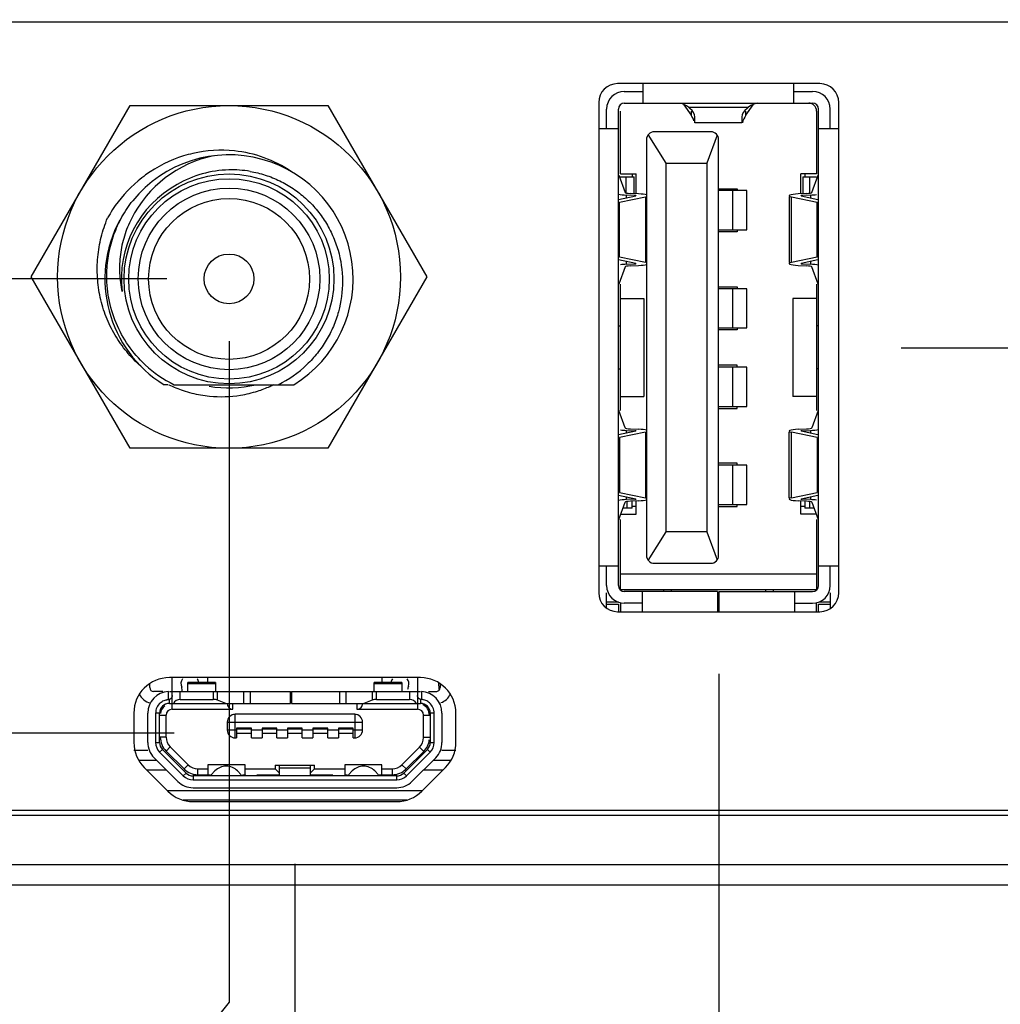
# Model space of a CAD drawing. Header units: inches. Extents: x 0 to 34, y 0 to 22.
# Tile 10 of 55: x 10.6 to 11.5, y 5.2 to 6.2. Entities that reach past the tile are written whole.
import ezdxf

# ---------------------------------------------------------------- set-up
doc = ezdxf.new("R2010")
doc.units = ezdxf.units.IN
doc.header["$LTSCALE"] = 1.87
doc.header["$MEASUREMENT"] = 0
doc.layers.get('0').update_dxf_attribs({"linetype": 'CONTINUOUS'})
doc.layers.add('DIMENSIONS', color=7, linetype='CONTINUOUS')
doc.styles.get("Standard").update_dxf_attribs({"font": 'txt', "width": 0.8})
doc.dimstyles.new('DIMSTYLE_2', dxfattribs={"dimtxt": 0.125, "dimasz": 0.18, "dimexe": 0.125, "dimexo": 0.0625, "dimgap": 0.03125, "dimtad": 0, "dimtih": 1, "dimtoh": 1, "dimdec": 3, "dimzin": 4, "dimdsep": 46, "dimtxsty": 'STANDARD', "dimblk": '_FILLED', "dimblk1": '_FILLED', "dimblk2": '_FILLED', "dimcen": 0.09, "dimadec": 0, "dimazin": 0, "dimtp": 0.01, "dimtm": 0.01, "dimtfac": 1, "dimtdec": 3, "dimtofl": 0, "dimtmove": 0, "dimatfit": 3, "dimldrblk": '_FILLED', "dimfxl": 1, "dimtolj": 1, "dimtzin": 4, "dimarcsym": 0})

# ---------------------------------------------------------------- blocks, each defined once
blk = doc.blocks.new('*D10')
at = {"layer": 'DIMENSIONS', "color": 2, "linetype": 'CONTINUOUS'}
blk.add_line((11.26315, 5.54197), (11.26315, 4.88781), dxfattribs=at)
at = {"layer": 'DIMENSIONS', "color": 2, "linetype": 'CONTINUOUS', "insert": (11.20065, 4.82531), "char_height": 0.125, "width": 1.325, "attachment_point": 3, "rotation": 90, "line_spacing_factor": 0.9}
blk.add_mtext('2.285{\\Ftxt.shx;\\W1.000000;\\H0.125000; }[58.04]', dxfattribs=at)
blk = doc.blocks.new('_FILLED')
at = {"color": 0, "linetype": 'BYBLOCK'}
blk.add_solid([(0, 0), (-1, 0.1736), (-1, -0.1736)], dxfattribs=at)
blk = doc.blocks.new('*D11')
at = {"layer": 'DIMENSIONS', "color": 2, "linetype": 'CONTINUOUS'}
blk.add_line((10.31425, 5.40947), (10.31425, 4.88781), dxfattribs=at)
at = {"layer": 'DIMENSIONS', "color": 2, "linetype": 'CONTINUOUS', "insert": (10.25175, 4.82531), "char_height": 0.125, "width": 1.325, "attachment_point": 3, "rotation": 90, "line_spacing_factor": 0.9}
blk.add_mtext('3.234{\\Ftxt.shx;\\W1.000000;\\H0.125000; }[82.14]', dxfattribs=at)
blk = doc.blocks.new('*D12')
at = {"layer": 'DIMENSIONS', "color": 2, "linetype": 'CONTINUOUS'}
blk.add_line((10.83774, 5.35136), (10.83774, 4.88781), dxfattribs=at)
at = {"layer": 'DIMENSIONS', "color": 2, "linetype": 'CONTINUOUS', "insert": (10.77524, 4.82531), "char_height": 0.125, "width": 1.325, "attachment_point": 3, "rotation": 90, "line_spacing_factor": 0.9}
blk.add_mtext('2.710{\\Ftxt.shx;\\W1.000000;\\H0.125000; }[68.85]', dxfattribs=at)
blk = doc.blocks.new('*D13')
at = {"layer": 'DIMENSIONS', "color": 2, "linetype": 'CONTINUOUS'}
blk.add_line((9.54652, 5.57693), (9.54652, 4.88781), dxfattribs=at)
at = {"layer": 'DIMENSIONS', "color": 2, "linetype": 'CONTINUOUS', "insert": (9.48402, 4.82531), "char_height": 0.125, "width": 1.425, "attachment_point": 3, "rotation": 90, "line_spacing_factor": 0.9}
blk.add_mtext('4.002{\\Ftxt.shx;\\W1.000000;\\H0.125000; }[101.64]', dxfattribs=at)
blk = doc.blocks.new('*D14')
at = {"layer": 'DIMENSIONS', "color": 2, "linetype": 'CONTINUOUS'}
blk.add_line((8.98549, 5.57693), (8.98549, 4.88781), dxfattribs=at)
at = {"layer": 'DIMENSIONS', "color": 2, "linetype": 'CONTINUOUS', "insert": (8.92299, 4.82531), "char_height": 0.125, "width": 1.425, "attachment_point": 3, "rotation": 90, "line_spacing_factor": 0.9}
blk.add_mtext('4.563{\\Ftxt.shx;\\W1.000000;\\H0.125000; }[115.89]', dxfattribs=at)
blk = doc.blocks.new('*D15')
at = {"layer": 'DIMENSIONS', "color": 2, "linetype": 'CONTINUOUS'}
for p, q in [((10.22164, 5.87797), (10.22164, 5.20842)), ((10.22164, 5.20842), (10.12611, 5.05554)), ((10.12611, 5.05554), (10.12611, 4.88781))]:
    blk.add_line(p, q, dxfattribs=at)
at = {"layer": 'DIMENSIONS', "color": 2, "linetype": 'CONTINUOUS', "insert": (10.06361, 4.82531), "char_height": 0.125, "width": 1.325, "attachment_point": 3, "rotation": 90, "line_spacing_factor": 0.9}
blk.add_mtext('3.327{\\Ftxt.shx;\\W1.000000;\\H0.125000; }[84.49]', dxfattribs=at)
blk = doc.blocks.new('*D16')
at = {"layer": 'DIMENSIONS', "color": 2, "linetype": 'CONTINUOUS'}
for p, q in [((10.77164, 5.87597), (10.77164, 5.21267)), ((10.77164, 5.21267), (10.63571, 5.0428)), ((10.63571, 5.0428), (10.63571, 4.88781))]:
    blk.add_line(p, q, dxfattribs=at)
at = {"layer": 'DIMENSIONS', "color": 2, "linetype": 'CONTINUOUS', "insert": (10.57321, 4.82531), "char_height": 0.125, "width": 1.325, "attachment_point": 3, "rotation": 90, "line_spacing_factor": 0.9}
blk.add_mtext('2.777{\\Ftxt.shx;\\W1.000000;\\H0.125000; }[70.52]', dxfattribs=at)
blk = doc.blocks.new('*D25')
at = {"layer": 'DIMENSIONS', "color": 2, "linetype": 'CONTINUOUS'}
blk.add_line((8.90148, 6.97479), (14.48325, 6.97479), dxfattribs=at)
at = {"layer": 'DIMENSIONS', "color": 2, "linetype": 'CONTINUOUS', "insert": (14.54575, 7.03729), "char_height": 0.125, "width": 1.325, "attachment_point": 1, "line_spacing_factor": 0.9}
blk.add_mtext('1.644{\\Ftxt.shx;\\W1.000000;\\H0.125000; }[41.77]', dxfattribs=at)
blk = doc.blocks.new('*D28')
at = {"layer": 'DIMENSIONS', "color": 2, "linetype": 'CONTINUOUS'}
for p, q in [((9.75, 6.88509), (13.87958, 6.88509)), ((13.87958, 6.88509), (14.15137, 6.79139)), ((14.15137, 6.79139), (14.48325, 6.79139))]:
    blk.add_line(p, q, dxfattribs=at)
at = {"layer": 'DIMENSIONS', "color": 2, "linetype": 'CONTINUOUS', "insert": (14.54575, 6.85389), "char_height": 0.125, "width": 1.325, "attachment_point": 1, "line_spacing_factor": 0.9}
blk.add_mtext('1.555{\\Ftxt.shx;\\W1.000000;\\H0.125000; }[39.49]', dxfattribs=at)
blk = doc.blocks.new('*D33')
at = {"layer": 'DIMENSIONS', "color": 2, "linetype": 'CONTINUOUS'}
for p, q in [((11.62854, 5.86947), (12.35601, 6.05479)), ((12.35601, 6.05479), (14.48325, 6.05479)), ((11.44615, 5.86947), (11.62854, 5.86947))]:
    blk.add_line(p, q, dxfattribs=at)
at = {"layer": 'DIMENSIONS', "color": 2, "linetype": 'CONTINUOUS', "insert": (14.54575, 6.11729), "char_height": 0.125, "width": 1.225, "attachment_point": 1, "line_spacing_factor": 0.9}
blk.add_mtext('.539{\\Ftxt.shx;\\W1.000000;\\H0.125000; }[13.69]', dxfattribs=at)
blk = doc.blocks.new('*D34')
at = {"layer": 'DIMENSIONS', "color": 2, "linetype": 'CONTINUOUS'}
blk.add_line((10.70914, 5.93847), (8.00638, 5.93847), dxfattribs=at)
at = {"layer": 'DIMENSIONS', "color": 2, "linetype": 'CONTINUOUS', "insert": (7.94388, 6.00097), "char_height": 0.125, "width": 1.225, "attachment_point": 3, "line_spacing_factor": 0.9}
blk.add_mtext('.608{\\Ftxt.shx;\\W1.000000;\\H0.125000; }[15.45]', dxfattribs=at)
blk = doc.blocks.new('*D36')
at = {"layer": 'DIMENSIONS', "color": 2, "linetype": 'CONTINUOUS'}
for p, q in [((8.34172, 5.48258), (8.10642, 5.34976)), ((10.71658, 5.48258), (8.34172, 5.48258)), ((8.10642, 5.34976), (8.00638, 5.34976))]:
    blk.add_line(p, q, dxfattribs=at)
at = {"layer": 'DIMENSIONS', "color": 2, "linetype": 'CONTINUOUS', "insert": (7.94388, 5.41226), "char_height": 0.125, "width": 1.125, "attachment_point": 3, "line_spacing_factor": 0.9}
blk.add_mtext('.152{\\Ftxt.shx;\\W1.000000;\\H0.125000; }[3.87]', dxfattribs=at)

msp = doc.modelspace()

# ---------------------------------------------------------------- linework, layer by layer
at = {"color": 7, "linetype": 'CONTINUOUS'}
for p, q in [((13.35923, 6.19609), (8.60044, 6.19609)), ((11.36465, 6.13447), (11.16165, 6.13447)), ((11.18745, 6.11487), (11.18745, 6.13447)), ((11.33824, 6.13447), (11.33824, 6.11487)), ((11.16835, 6.12668), (11.18745, 6.12668)), ((11.33824, 6.12668), (11.35733, 6.12668)), ((10.57304, 5.94047), (10.67234, 6.11247)), ((10.67234, 6.11247), (10.87095, 6.11247)), ((10.87095, 6.11247), (10.97026, 5.94047)), ((11.14265, 6.11547), (11.14265, 5.62347)), ((11.15064, 6.08928), (11.15064, 6.10897)), ((11.16245, 5.63062), (11.16245, 6.10897)), ((11.16835, 6.11487), (11.35733, 6.11487)), ((11.22815, 6.11327), (11.2353, 6.10288)), ((11.23262, 6.11078), (11.29306, 6.11078)), ((11.23412, 6.10955), (11.23262, 6.11078)), ((11.29037, 6.10288), (11.29752, 6.11327)), ((11.29306, 6.11078), (11.29156, 6.10955)), ((11.36324, 5.63062), (11.36324, 6.10897)), ((11.37505, 6.08928), (11.37505, 6.10897)), ((11.38365, 5.62347), (11.38365, 6.11547)), ((11.16441, 6.044), (11.16441, 6.107)), ((11.2353, 6.107), (11.2353, 6.10288)), ((11.23922, 6.09576), (11.23922, 6.10116)), ((11.28646, 6.10116), (11.28646, 6.09576)), ((11.29037, 6.10288), (11.29037, 6.107)), ((11.36126, 6.107), (11.36126, 6.044)), ((11.14265, 6.08928), (11.16245, 6.08928)), ((11.28648, 6.09519), (11.23919, 6.09519)), ((11.36324, 6.08928), (11.38365, 6.08928)), ((11.1906, 6.07826), (11.1906, 5.66093)), ((11.21028, 6.05463), (11.19239, 6.08326)), ((11.25516, 6.08613), (11.19847, 6.08613)), ((11.26172, 6.08262), (11.25123, 6.05463)), ((11.26304, 5.66093), (11.26304, 6.07826)), ((11.21028, 6.05463), (11.25123, 6.05463)), ((11.21028, 5.68456), (11.21028, 6.05463)), ((11.25123, 6.05463), (11.25123, 5.68456)), ((11.16271, 6.04255), (11.16914, 6.02522)), ((11.16385, 6.04105), (11.17815, 6.04105)), ((11.16441, 6.044), (11.18016, 6.044)), ((11.16975, 6.04105), (11.16975, 6.02522)), ((11.17621, 6.044), (11.17621, 6.04105)), ((11.17819, 6.02382), (11.17819, 6.04105)), ((11.18016, 6.02422), (11.18016, 6.044)), ((11.36126, 6.044), (11.34551, 6.044)), ((11.34551, 6.02382), (11.34551, 6.044)), ((11.34748, 6.04105), (11.36126, 6.04105)), ((11.34748, 6.04105), (11.34748, 6.02382)), ((11.34944, 6.044), (11.34944, 6.04105)), ((11.3544, 6.02522), (11.3544, 6.04105)), ((11.35654, 6.02522), (11.36296, 6.04255)), ((11.26303, 6.02904), (11.28154, 6.02904)), ((11.28154, 6.02904), (11.28154, 6.02708)), ((11.16245, 6.01818), (11.17983, 6.02182)), ((11.16364, 6.01545), (11.18962, 6.02089)), ((11.17883, 6.02224), (11.17059, 6.02264)), ((11.17059, 6.01989), (11.17059, 6.02264)), ((11.18268, 6.02382), (11.17444, 6.02422)), ((11.18962, 6.02089), (11.18962, 5.95491)), ((11.29131, 6.02708), (11.26303, 6.02708)), ((11.27689, 6.02708), (11.27689, 5.98771)), ((11.29131, 5.98771), (11.29131, 6.02708)), ((11.33371, 6.02089), (11.33371, 5.95491)), ((11.33606, 6.02089), (11.36204, 6.01545)), ((11.33606, 5.95491), (11.33606, 6.02089)), ((11.35124, 6.02422), (11.343, 6.02382)), ((11.34585, 6.02182), (11.36264, 6.01831)), ((11.35508, 6.02264), (11.34684, 6.02224)), ((11.35508, 6.02264), (11.35508, 6.01989)), ((11.16364, 5.96036), (11.16364, 6.01545)), ((11.36204, 5.96036), (11.36204, 6.01545)), ((11.28154, 5.98574), (11.26303, 5.98574)), ((11.26304, 5.98771), (11.29131, 5.98771)), ((11.28154, 5.98771), (11.28154, 5.98574)), ((11.18962, 5.95491), (11.16364, 5.96036)), ((11.36204, 5.96036), (11.33606, 5.95491)), ((11.17983, 5.95398), (11.16245, 5.95762)), ((11.16914, 5.95059), (11.16271, 5.93326)), ((11.17059, 5.95316), (11.17059, 5.95592)), ((11.17059, 5.95316), (11.17883, 5.95356)), ((11.17444, 5.95158), (11.18268, 5.95198)), ((11.343, 5.95198), (11.35124, 5.95158)), ((11.36264, 5.9575), (11.34585, 5.95398)), ((11.34684, 5.95356), (11.35508, 5.95316)), ((11.35508, 5.95592), (11.35508, 5.95316)), ((11.36296, 5.93326), (11.35654, 5.95059)), ((10.67234, 5.76847), (10.57304, 5.94047)), ((10.97026, 5.94047), (10.87095, 5.76847)), ((11.16441, 5.80633), (11.16441, 5.93326)), ((11.26303, 5.93062), (11.28154, 5.93062)), ((11.28154, 5.93062), (11.28154, 5.92865)), ((11.36126, 5.93326), (11.36126, 5.80633)), ((11.29131, 5.92865), (11.26303, 5.92865)), ((11.27689, 5.92865), (11.27689, 5.88928)), ((11.29131, 5.88928), (11.29131, 5.92865)), ((11.16441, 5.91881), (11.18803, 5.91881)), ((11.18803, 5.91881), (11.18803, 5.82038)), ((11.36126, 5.91881), (11.33764, 5.91881)), ((11.33764, 5.91881), (11.33764, 5.82038)), ((11.16244, 5.89145), (11.16441, 5.89145)), ((11.36323, 5.89145), (11.36126, 5.89145)), ((11.28154, 5.88731), (11.26303, 5.88731)), ((11.26304, 5.88928), (11.29131, 5.88928)), ((11.28154, 5.88928), (11.28154, 5.88731)), ((11.28154, 5.85188), (11.26303, 5.85188)), ((11.28154, 5.84991), (11.28154, 5.85188)), ((11.16244, 5.84814), (11.16441, 5.84814)), ((11.29131, 5.84991), (11.26304, 5.84991)), ((11.27689, 5.84991), (11.27689, 5.81054)), ((11.29131, 5.81054), (11.29131, 5.84991)), ((11.36323, 5.84814), (11.36126, 5.84814)), ((10.71042, 5.83233), (10.70647, 5.83233)), ((10.71653, 5.83233), (10.83681, 5.83233)), ((11.16441, 5.82038), (11.18803, 5.82038)), ((11.36126, 5.82038), (11.33764, 5.82038)), ((11.16914, 5.789), (11.16271, 5.80633)), ((11.26303, 5.81054), (11.29131, 5.81054)), ((11.26303, 5.80857), (11.28154, 5.80857)), ((11.28154, 5.80857), (11.28154, 5.81054)), ((11.36296, 5.80633), (11.35654, 5.789)), ((11.17983, 5.7856), (11.16245, 5.78196)), ((11.18962, 5.78467), (11.16364, 5.77923)), ((11.17059, 5.78642), (11.17883, 5.78602)), ((11.17059, 5.78367), (11.17059, 5.78642)), ((11.17444, 5.788), (11.18268, 5.7876)), ((11.18962, 5.78467), (11.18962, 5.71869)), ((11.33371, 5.71869), (11.33371, 5.78467)), ((11.36204, 5.77923), (11.33606, 5.78467)), ((11.33606, 5.71869), (11.33606, 5.78467)), ((11.343, 5.7876), (11.35124, 5.788)), ((11.36264, 5.78209), (11.34585, 5.7856)), ((11.34684, 5.78602), (11.35508, 5.78642)), ((11.35508, 5.78642), (11.35508, 5.78367)), ((11.16364, 5.77923), (11.16364, 5.72414)), ((11.36204, 5.77923), (11.36204, 5.72414)), ((10.87095, 5.76847), (10.67234, 5.76847)), ((11.28154, 5.75345), (11.26303, 5.75345)), ((11.29131, 5.75149), (11.26304, 5.75149)), ((11.27689, 5.75149), (11.27689, 5.71212)), ((11.28154, 5.75149), (11.28154, 5.75345)), ((11.29131, 5.71212), (11.29131, 5.75149)), ((11.16364, 5.72414), (11.18962, 5.71869)), ((11.33606, 5.71869), (11.36204, 5.72414)), ((11.16245, 5.7214), (11.17983, 5.71776)), ((11.16271, 5.69704), (11.16914, 5.71437)), ((11.17059, 5.71694), (11.17059, 5.71969)), ((11.17883, 5.71734), (11.17059, 5.71694)), ((11.17103, 5.71536), (11.17103, 5.70837)), ((11.18268, 5.71576), (11.17444, 5.71536)), ((11.17621, 5.70837), (11.17621, 5.71536)), ((11.18016, 5.70227), (11.18016, 5.71536)), ((11.26303, 5.71212), (11.29131, 5.71212)), ((11.28154, 5.71015), (11.28154, 5.71212)), ((11.35124, 5.71536), (11.343, 5.71576)), ((11.34551, 5.70227), (11.34551, 5.71576)), ((11.34585, 5.71776), (11.36264, 5.72128)), ((11.35508, 5.71694), (11.34684, 5.71734)), ((11.34944, 5.71576), (11.34944, 5.70837)), ((11.35463, 5.70837), (11.35463, 5.71536)), ((11.35508, 5.71969), (11.35508, 5.71694)), ((11.35654, 5.71437), (11.36296, 5.69704)), ((11.16441, 5.70227), (11.18016, 5.70227)), ((11.17621, 5.70837), (11.16692, 5.70837)), ((11.17621, 5.71054), (11.18015, 5.71054)), ((11.26303, 5.71015), (11.28154, 5.71015)), ((11.3455, 5.71054), (11.34944, 5.71054)), ((11.36126, 5.70227), (11.34551, 5.70227)), ((11.35876, 5.70837), (11.34944, 5.70837)), ((11.16441, 5.62668), (11.16441, 5.69704)), ((11.36126, 5.69704), (11.36126, 5.62668)), ((11.19239, 5.65593), (11.21028, 5.68456)), ((11.25123, 5.68456), (11.21028, 5.68456)), ((11.25123, 5.68456), (11.26172, 5.65657)), ((11.19847, 5.65306), (11.25516, 5.65306)), ((11.16245, 5.6503), (11.14265, 5.6503)), ((11.15064, 5.63062), (11.15064, 5.6503)), ((11.38365, 5.6503), (11.36324, 5.6503)), ((11.37505, 5.63062), (11.37505, 5.6503)), ((11.16441, 5.64244), (11.36126, 5.64244)), ((11.15063, 5.60801), (11.15063, 5.62347)), ((11.16441, 5.62668), (11.36126, 5.62668)), ((11.26205, 5.62471), (11.16835, 5.62471)), ((11.18666, 5.60447), (11.18666, 5.62471)), ((11.20772, 5.62668), (11.20772, 5.62471)), ((11.21559, 5.62471), (11.21559, 5.62668)), ((11.26205, 5.62471), (11.26205, 5.60374)), ((11.26363, 5.62471), (11.35733, 5.62471)), ((11.26363, 5.60374), (11.26363, 5.62471)), ((11.31008, 5.62668), (11.31008, 5.62471)), ((11.31795, 5.62471), (11.31795, 5.62668)), ((11.33902, 5.62471), (11.33902, 5.60447)), ((11.37504, 5.62347), (11.37504, 5.60757)), ((11.16244, 5.61414), (11.15063, 5.61414)), ((11.16441, 5.61335), (11.16441, 5.60447)), ((11.36126, 5.60447), (11.36126, 5.61335)), ((11.37504, 5.61414), (11.36465, 5.61414)), ((11.15063, 5.61189), (11.16244, 5.61189)), ((11.16165, 5.60447), (11.36465, 5.60447)), ((11.16244, 5.61189), (11.16244, 5.60408)), ((11.18666, 5.6129), (11.16835, 5.6129)), ((11.33902, 5.6129), (11.35733, 5.6129)), ((11.36323, 5.61189), (11.37504, 5.61189)), ((11.36323, 5.60408), (11.36323, 5.61189)), ((10.96372, 5.53831), (10.71176, 5.53831)), ((10.71451, 5.5066), (10.71471, 5.53831)), ((10.75014, 5.53831), (10.75014, 5.53337)), ((10.92534, 5.53337), (10.92534, 5.53831)), ((10.96077, 5.53831), (10.96097, 5.5066)), ((10.69207, 5.52825), (10.69207, 5.53237)), ((10.70529, 5.52431), (10.69601, 5.52431)), ((10.71078, 5.5164), (10.71078, 5.52429)), ((10.71176, 5.52431), (10.83322, 5.52431)), ((10.72259, 5.51644), (10.72259, 5.52431)), ((10.75802, 5.53337), (10.73046, 5.53337)), ((10.73046, 5.52431), (10.73046, 5.53337)), ((10.75802, 5.53221), (10.73046, 5.53221)), ((10.75588, 5.52431), (10.75588, 5.51644)), ((10.75802, 5.53337), (10.75802, 5.52431)), ((10.76002, 5.51569), (10.76002, 5.52431)), ((10.78617, 5.52431), (10.78617, 5.5125)), ((10.79308, 5.5125), (10.79308, 5.52431)), ((10.83322, 5.5125), (10.83322, 5.52431)), ((10.8344, 5.52431), (10.96373, 5.52431)), ((10.8344, 5.52431), (10.8344, 5.5125)), ((10.8824, 5.52431), (10.8824, 5.5125)), ((10.88931, 5.5125), (10.88931, 5.52431)), ((10.91546, 5.52431), (10.91546, 5.51569)), ((10.94503, 5.53337), (10.91747, 5.53337)), ((10.91747, 5.52431), (10.91747, 5.53337)), ((10.94503, 5.53221), (10.91747, 5.53221)), ((10.91961, 5.51644), (10.91961, 5.52431)), ((10.94503, 5.53337), (10.94503, 5.52431)), ((10.9529, 5.52431), (10.9529, 5.51644)), ((10.96471, 5.52429), (10.96471, 5.5164)), ((10.97188, 5.52431), (10.97948, 5.52431)), ((10.9819, 5.53332), (10.9822, 5.52644)), ((10.98341, 5.53237), (10.98341, 5.52825)), ((10.71176, 5.51521), (10.71176, 5.51656)), ((10.71176, 5.5125), (10.71176, 5.51521)), ((10.72259, 5.51644), (10.75588, 5.51644)), ((10.76852, 5.5125), (10.76002, 5.51569)), ((10.91546, 5.51569), (10.90697, 5.5125)), ((10.91961, 5.51644), (10.9529, 5.51644)), ((10.96373, 5.51656), (10.96373, 5.51385)), ((10.71176, 5.5125), (10.83322, 5.5125)), ((10.71451, 5.5066), (10.77554, 5.5066)), ((10.77554, 5.5066), (10.77554, 5.5125)), ((10.8344, 5.5125), (10.96373, 5.5125)), ((10.89995, 5.5125), (10.89995, 5.5066)), ((10.89995, 5.5066), (10.96097, 5.5066)), ((10.96373, 5.51385), (10.96373, 5.5125)), ((10.67611, 5.50266), (10.67611, 5.47327)), ((10.69011, 5.47327), (10.69011, 5.50266)), ((10.70192, 5.50266), (10.69798, 5.50266)), ((10.69798, 5.50266), (10.69798, 5.47327)), ((10.70192, 5.47327), (10.70192, 5.50266)), ((10.7027, 5.50069), (10.70861, 5.50069)), ((10.70861, 5.47859), (10.70861, 5.50069)), ((10.89778, 5.50148), (10.7777, 5.50148)), ((10.7777, 5.47786), (10.7777, 5.50148)), ((10.89778, 5.50148), (10.89778, 5.47786)), ((10.96688, 5.50069), (10.97278, 5.50069)), ((10.96688, 5.4782), (10.96688, 5.50069)), ((10.97751, 5.50266), (10.97357, 5.50266)), ((10.97357, 5.50266), (10.97357, 5.47327)), ((10.97751, 5.47327), (10.97751, 5.50266)), ((10.98538, 5.50266), (10.98538, 5.47327)), ((10.99938, 5.47327), (10.99938, 5.50266)), ((10.76983, 5.4936), (10.90566, 5.4936)), ((10.76983, 5.4936), (10.76983, 5.48573)), ((10.77908, 5.48573), (10.76983, 5.48573)), ((10.79404, 5.4877), (10.77908, 5.4877)), ((10.77908, 5.4877), (10.77908, 5.47786)), ((10.79404, 5.48652), (10.77908, 5.48652)), ((10.79404, 5.47786), (10.79404, 5.4877)), ((10.80477, 5.48573), (10.79404, 5.48573)), ((10.81953, 5.4877), (10.80477, 5.4877)), ((10.80477, 5.4877), (10.80477, 5.47786)), ((10.81953, 5.48652), (10.80477, 5.48652)), ((10.81953, 5.47786), (10.81953, 5.4877)), ((10.83036, 5.48573), (10.81953, 5.48573)), ((10.84513, 5.4877), (10.83036, 5.4877)), ((10.83036, 5.4877), (10.83036, 5.47786)), ((10.84513, 5.48652), (10.83036, 5.48652)), ((10.84513, 5.47786), (10.84513, 5.4877)), ((10.85585, 5.48573), (10.84513, 5.48573)), ((10.87072, 5.4877), (10.85585, 5.4877)), ((10.85585, 5.4877), (10.85585, 5.47786)), ((10.87072, 5.48652), (10.85585, 5.48652)), ((10.87072, 5.47786), (10.87072, 5.4877)), ((10.88154, 5.48573), (10.87072, 5.48573)), ((10.89631, 5.4877), (10.88154, 5.4877)), ((10.88154, 5.4877), (10.88154, 5.47786)), ((10.89631, 5.48652), (10.88154, 5.48652)), ((10.89631, 5.47786), (10.89631, 5.4877)), ((10.90566, 5.48573), (10.89631, 5.48573)), ((10.90566, 5.48573), (10.90566, 5.4936)), ((10.70861, 5.47859), (10.7027, 5.47859)), ((10.7777, 5.47786), (10.77908, 5.47786)), ((10.77908, 5.48258), (10.79404, 5.48258)), ((10.79404, 5.47786), (10.80477, 5.47786)), ((10.80477, 5.48258), (10.81953, 5.48258)), ((10.81953, 5.47786), (10.83036, 5.47786)), ((10.83036, 5.48258), (10.84512, 5.48258)), ((10.84513, 5.47786), (10.85585, 5.47786)), ((10.85585, 5.48258), (10.87072, 5.48258)), ((10.87072, 5.47786), (10.88154, 5.47786)), ((10.88154, 5.48258), (10.89631, 5.48258)), ((10.89631, 5.47786), (10.89778, 5.47786)), ((10.97278, 5.4782), (10.96688, 5.4782)), ((10.69011, 5.46531), (10.67611, 5.46531)), ((10.69798, 5.47327), (10.70192, 5.47327)), ((10.7048, 5.46631), (10.70202, 5.46353)), ((10.72856, 5.44255), (10.7048, 5.46631)), ((10.70847, 5.46467), (10.71264, 5.46885)), ((10.71264, 5.46885), (10.7307, 5.45079)), ((10.94517, 5.45079), (10.96284, 5.46845)), ((10.97069, 5.46631), (10.94693, 5.44255)), ((10.96284, 5.46845), (10.96701, 5.46428)), ((10.97347, 5.46353), (10.97069, 5.46631)), ((10.97357, 5.47327), (10.97751, 5.47327)), ((10.99938, 5.46531), (10.98538, 5.46531)), ((10.68097, 5.45531), (10.6991, 5.45531)), ((10.69645, 5.45796), (10.72021, 5.4342)), ((10.72578, 5.43977), (10.70202, 5.46353)), ((10.72653, 5.44661), (10.70847, 5.46467)), ((10.96701, 5.46428), (10.94935, 5.44661)), ((10.97347, 5.46353), (10.94971, 5.43977)), ((10.95528, 5.4342), (10.97904, 5.45796)), ((10.97639, 5.45531), (10.99451, 5.45531)), ((10.68655, 5.44806), (10.71031, 5.4243)), ((10.68895, 5.44566), (10.70875, 5.44566)), ((10.7307, 5.45079), (10.72653, 5.44661)), ((10.74044, 5.44085), (10.74045, 5.44675)), ((10.74045, 5.44675), (10.75034, 5.44675)), ((10.78774, 5.45069), (10.75034, 5.45069)), ((10.75034, 5.45069), (10.75034, 5.44085)), ((10.78774, 5.44085), (10.78774, 5.45069)), ((10.78774, 5.44675), (10.81806, 5.44675)), ((10.81806, 5.4503), (10.85743, 5.4503)), ((10.81806, 5.4503), (10.81806, 5.44675)), ((10.81806, 5.44675), (10.82199, 5.44282)), ((10.82199, 5.4503), (10.82199, 5.44085)), ((10.85349, 5.44754), (10.82199, 5.44754)), ((10.85349, 5.44085), (10.85349, 5.4503)), ((10.85349, 5.44282), (10.85743, 5.44675)), ((10.85743, 5.44675), (10.85743, 5.4503)), ((10.85743, 5.44675), (10.88774, 5.44675)), ((10.92514, 5.45069), (10.88774, 5.45069)), ((10.88774, 5.45069), (10.88774, 5.44085)), ((10.92514, 5.44085), (10.92514, 5.45069)), ((10.92514, 5.44675), (10.93543, 5.44675)), ((10.93543, 5.44675), (10.93543, 5.44085)), ((10.94935, 5.44661), (10.94517, 5.45079)), ((10.96517, 5.4243), (10.98893, 5.44806)), ((10.96674, 5.44566), (10.98653, 5.44566)), ((10.72578, 5.43977), (10.72856, 5.44255)), ((10.93997, 5.43967), (10.73552, 5.43967)), ((10.73552, 5.43967), (10.73552, 5.43573)), ((10.73552, 5.43573), (10.93997, 5.43573)), ((10.74044, 5.44085), (10.75318, 5.44085)), ((10.75755, 5.44474), (10.75377, 5.44085)), ((10.78392, 5.44085), (10.78014, 5.44474)), ((10.78506, 5.44085), (10.78774, 5.44085)), ((10.79955, 5.44085), (10.82199, 5.44085)), ((10.85349, 5.44085), (10.87593, 5.44085)), ((10.88774, 5.44085), (10.89042, 5.44085)), ((10.89534, 5.44474), (10.89157, 5.44085)), ((10.92171, 5.44085), (10.91793, 5.44474)), ((10.9223, 5.44085), (10.93543, 5.44085)), ((10.93997, 5.43573), (10.93997, 5.43967)), ((10.94693, 5.44255), (10.94971, 5.43977)), ((10.73552, 5.42786), (10.93997, 5.42786)), ((10.71031, 5.42496), (10.96517, 5.42496)), ((10.95003, 5.41531), (10.72546, 5.41531)), ((10.73552, 5.41386), (10.93996, 5.41386)), ((8.60042, 5.40531), (13.35925, 5.40531)), ((8.60042, 5.4004), (13.35925, 5.4004)), ((8.48445, 5.35066), (13.47522, 5.35066)), ((8.48445, 5.33031), (13.47522, 5.33031))]:
    msp.add_line(p, q, dxfattribs=at)
for centre, radius in [((10.77165, 5.94047), 0.172), ((10.77164, 5.93847), 0.10531), ((10.77164, 5.93847), 0.10059), ((10.77164, 5.93847), 0.09114), ((10.77164, 5.93847), 0.08071), ((10.77164, 5.93847), 0.025)]:
    msp.add_circle(centre, radius, dxfattribs=at)
for centre, radius, start, end in [((11.16165, 6.11547), 0.019, 90, 180), ((11.36465, 6.11547), 0.019, 0, 90), ((11.16835, 6.10897), 0.01772, 90, 180), ((11.35733, 6.10897), 0.01772, 0, 90), ((11.16835, 6.10897), 0.00591, 90, 180), ((11.35339, 6.107), 0.00787, 0, 90), ((11.35733, 6.10897), 0.00591, 0, 90), ((11.19847, 6.07826), 0.00787, 89.99973, 180), ((11.25516, 6.07826), 0.00787, 0, 89.99966), ((10.76398, 5.93999), 0.12762, 84.13682, 103.02891), ((10.78056, 5.94475), 0.11982, 101.8057, 153.14408), ((10.77164, 5.93847), 0.12455, 301.5481, 140.92597), ((10.76478, 5.93703), 0.1307, 107.21274, 125.99252), ((10.76427, 5.93844), 0.12921, 103.00017, 107.18325), ((10.76438, 5.94311), 0.12448, 55.94546, 84.17613), ((10.77414, 5.94), 0.10795, 91.34085, 120.34285), ((10.77421, 5.93701), 0.11095, 80.34581, 91.32955), ((10.76565, 5.93572), 0.13227, 125.9648, 130.12653), ((10.76655, 5.93473), 0.13362, 130.14888, 146.74777), ((10.77164, 5.93847), 0.10805, 118.7874, 186.79777), ((10.76772, 5.9339), 0.13504, 146.72702, 150.86417), ((10.77164, 5.93847), 0.12455, 151.50141, 238.45185), ((10.76915, 5.94002), 0.11986, 227.01101, 243.95868), ((10.76914, 5.93694), 0.11676, 296.36552, 313.72169), ((10.7646, 5.94346), 0.1233, 244.35073, 251.56102), ((10.77165, 5.94047), 0.11141, 259.69671, 283.90699), ((10.76447, 5.93782), 0.11752, 287.79248, 294.21674), ((10.76473, 5.93722), 0.11687, 294.22284, 296.36799), ((10.76432, 5.94266), 0.12245, 251.56839, 255.81068), ((10.76417, 5.94211), 0.12188, 255.81212, 260.05786), ((10.76407, 5.94156), 0.12132, 260.05931, 264.31142), ((10.76398, 5.94024), 0.12, 264.29328, 279.21754), ((10.76414, 5.93901), 0.11876, 279.23738, 283.51), ((10.76427, 5.93845), 0.11818, 283.51147, 287.79139), ((11.19847, 5.66093), 0.00787, 180, 270.00027), ((11.25516, 5.66093), 0.00787, 270.00034, 360), ((11.16165, 5.62347), 0.019, 180, 270), ((11.16835, 5.63062), 0.01772, 180, 270), ((11.16835, 5.63062), 0.00591, 180, 270), ((11.35733, 5.63062), 0.01772, 270, 360), ((11.35733, 5.63062), 0.00591, 270, 360), ((11.36465, 5.62347), 0.019, 270, 360), ((10.71176, 5.50266), 0.03565, 90, 180), ((10.73124, 5.53219), 0.00787, 141.42703, 205.57873), ((10.73361, 5.53219), 0.00787, 8.63357, 39.90108), ((10.94187, 5.53219), 0.00787, 141.42703, 171.37275), ((10.94424, 5.53219), 0.00787, 341.44293, 39.90108), ((10.96372, 5.50266), 0.03565, 0, 90), ((10.71176, 5.50266), 0.02165, 92.60525, 180), ((10.69601, 5.52825), 0.00394, 180, 270), ((10.71668, 5.52628), 0.00787, 345.51663, 18.55707), ((10.9588, 5.52628), 0.00787, 154.42127, 180), ((10.96373, 5.50266), 0.02165, 0, 87.39475), ((10.97948, 5.52825), 0.00394, 269.99999, 360), ((10.69601, 5.52825), 0.01575, 204.32333, 257.75272), ((10.97948, 5.52825), 0.01575, 287.72193, 335.66471), ((10.71175, 5.50266), 0.01377, 131.72165, 180.00042), ((10.71176, 5.50266), 0.00984, 90.00001, 179.99999), ((10.71451, 5.50069), 0.01181, 127.50172, 172.49891), ((10.71451, 5.50069), 0.00591, 90, 180), ((10.77554, 5.5125), 0.00591, 180.00116, 269.99986), ((10.89995, 5.5125), 0.00591, 269.99993, 0.00128), ((10.96097, 5.50069), 0.00591, 0, 90), ((10.96373, 5.50266), 0.00984, 0.00001, 89.99999), ((10.96097, 5.50069), 0.01181, 0, 63.75099), ((10.96373, 5.50266), 0.01377, 359.99944, 48.49591), ((10.7777, 5.4936), 0.00787, 90, 180), ((10.89778, 5.4936), 0.00787, 0, 90), ((10.7777, 5.48573), 0.00787, 180, 270), ((10.89778, 5.48573), 0.00787, 270, 360), ((10.72239, 5.47859), 0.01969, 180, 225), ((10.72239, 5.47859), 0.01378, 180, 225), ((10.9531, 5.4782), 0.01378, 315, 360), ((10.9531, 5.4782), 0.01969, 315, 353.5708), ((10.71176, 5.47327), 0.03565, 180, 225), ((10.71176, 5.47327), 0.02165, 180, 225), ((10.71176, 5.47327), 0.01378, 180, 225), ((10.71176, 5.47327), 0.00984, 180, 225), ((10.96373, 5.47327), 0.00984, 315, 360), ((10.96373, 5.47327), 0.01378, 315, 360), ((10.96373, 5.47327), 0.02165, 315, 360), ((10.96372, 5.47327), 0.03565, 315, 360), ((10.74044, 5.46053), 0.01969, 225, 270), ((10.74045, 5.46053), 0.01378, 225, 270), ((10.76884, 5.43376), 0.01575, 44.17733, 135.82267), ((10.90664, 5.43376), 0.01575, 44.17733, 135.82267), ((10.93543, 5.46053), 0.01378, 270, 315), ((10.93543, 5.46053), 0.01969, 270, 315), ((10.73552, 5.44951), 0.01378, 225, 270), ((10.73552, 5.44951), 0.00984, 225, 270), ((10.79365, 5.44872), 0.00984, 233.13016, 240.20514), ((10.93997, 5.44951), 0.00984, 270, 315), ((10.93997, 5.44951), 0.01378, 270, 315), ((10.73552, 5.44951), 0.02165, 225, 270), ((10.93997, 5.44951), 0.02165, 270, 315), ((10.73552, 5.44951), 0.03565, 225, 270), ((10.93996, 5.44951), 0.03565, 270, 315)]:
    msp.add_arc(centre, radius, start, end, dxfattribs=at)
for centre, major_axis, ratio, start_param, end_param in [((11.22246, 5.87865), (0, 0.23622), 0.23204, -0.186487, -0.046521), ((11.04237, 6.10116), (0.19685, 0), 0.188679, -0.00002, 0.228004), ((11.48331, 6.10116), (0.19685, 0), 0.188679, 9.196734, 9.424758), ((11.30323, 5.87865), (0, 0.23622), 0.23208, 0.018516, 0.186487), ((11.04237, 6.0914), (0.19685, 0), 0.294118, 0.099086, 0.199721), ((11.48331, 6.0914), (0.19685, 0), 0.294118, 2.941914, 3.076123), ((11.04237, 6.09576), (0.19685, 0), 0.188679, -0.015466, -0.00002), ((11.48331, 6.09576), (0.19685, 0), 0.188679, 3.141572, 3.157018), ((11.177, 6.02528), (0.01969, 0), 0.141378, -2.403453, -1.902389), ((11.177, 6.02528), (0.00787, 0), 0.141378, -3.089213, -1.902389), ((11.17819, 6.02198), (0.00197, 0), 0.141378, 0.00002, 1.239204), ((11.17819, 6.02198), (0.01378, 0), 0.141378, 0.451047, 1.239204), ((11.17819, 6.02198), (0.01378, 0), 0.141378, -0.593392, -0.451007), ((11.34749, 6.02198), (0.01378, 0), 0.141378, 1.902429, 3.735025), ((11.34749, 6.02198), (0.00197, 0), 0.141378, 1.902429, 3.141593), ((11.34868, 6.02528), (0.00787, 0), 0.141378, -1.239164, -0.05234), ((11.34868, 6.02528), (0.01969, 0), 0.141378, -1.239164, -0.884645), ((11.177, 5.95053), (0.01969, 0), 0.141378, 1.902389, 2.256908), ((11.177, 5.95053), (0.00787, 0), 0.141378, 1.902389, 3.089213), ((11.17819, 5.95382), (0.00197, 0), 0.141378, -1.239204, -0.00002), ((11.17819, 5.95382), (0.01378, 0), 0.141378, 5.043982, 5.832138), ((11.34749, 5.95382), (0.01378, 0), 0.141378, 2.548161, 4.380756), ((11.34749, 5.95382), (0.00197, 0), 0.141378, 3.141592, 4.380756), ((11.34868, 5.95053), (0.00787, 0), 0.141378, 0.05234, 1.239164), ((11.34868, 5.95053), (0.01969, 0), 0.141378, 0.737784, 1.239164), ((11.177, 5.78906), (0.01969, 0), 0.141378, -2.256908, -1.902389), ((11.177, 5.78906), (0.00787, 0), 0.141378, -3.089213, -1.902389), ((11.17819, 5.78576), (0.00197, 0), 0.141378, 0, 1.239204), ((11.17819, 5.78576), (0.01378, 0), 0.141378, 0.451047, 1.239204), ((11.34749, 5.78576), (0.01378, 0), 0.141378, 1.902429, 3.735025), ((11.34749, 5.78576), (0.00197, 0), 0.141378, 1.902429, 3.141593), ((11.34868, 5.78906), (0.00787, 0), 0.141378, -1.239164, -0.05234), ((11.34868, 5.78906), (0.01969, 0), 0.141378, -1.239164, -0.737784), ((11.177, 5.71431), (0.01969, 0), 0.141378, 1.902389, 2.403453), ((11.177, 5.71431), (0.00787, 0), 0.141378, 1.902389, 3.089213), ((11.17819, 5.7176), (0.00197, 0), 0.141378, -1.239204, 0), ((11.17819, 5.7176), (0.01378, 0), 0.141378, -1.239204, -0.451047), ((11.17819, 5.7176), (0.01378, 0), 0.141378, 0.451007, 0.593392), ((11.34749, 5.7176), (0.01378, 0), 0.141378, 2.548161, 4.380756), ((11.34749, 5.7176), (0.00197, 0), 0.141378, 3.141573, 4.380756), ((11.34868, 5.71431), (0.00787, 0), 0.141378, 0.05234, 1.239164), ((11.34868, 5.71431), (0.01969, 0), 0.141378, 0.884645, 1.239164), ((10.72259, 5.50856), (0.00557, 0.00557), 0.99998, 0.785376, 1.832574), ((10.75588, 5.50463), (0.00835, 0.00835), 0.99998, 0.426606, 0.785376), ((10.91961, 5.50463), (0.00835, 0.00835), 0.99998, 0.785376, 1.144147), ((10.9529, 5.50856), (0.00557, 0.00557), 0.99998, -0.261821, 0.785376)]:
    msp.add_ellipse(centre, major_axis=major_axis, ratio=ratio, start_param=start_param, end_param=end_param, dxfattribs=at)
for points, knots in [([(10.79282, 6.04639), (10.79795, 6.04551), (10.8081, 6.04304), (10.82264, 6.03724), (10.83622, 6.02944), (10.84858, 6.01982), (10.85946, 6.00856), (10.86865, 5.99588), (10.87599, 5.98205), (10.88316, 5.96248), (10.88698, 5.93644), (10.88357, 5.91035), (10.87671, 5.89066), (10.86957, 5.87672), (10.86064, 5.86387), (10.85359, 5.85616), (10.84983, 5.85256)], [0, 0, 0, 0, 0.062533, 0.125066, 0.187598, 0.250131, 0.312666, 0.375203, 0.437742, 0.50028, 0.625058, 0.749837, 0.812376, 0.874917, 0.937459, 1, 1, 1, 1]), ([(10.64899, 5.94471), (10.64916, 5.95121), (10.65055, 5.9642), (10.65569, 5.9831), (10.66377, 6.00094), (10.67096, 6.01184), (10.67495, 6.01698)], [0, 0, 0, 0, 0.249993, 0.49999, 0.74999, 1, 1, 1, 1]), ([(10.6831, 5.85089), (10.678, 5.85535), (10.66851, 5.86512), (10.6568, 5.88184), (10.64788, 5.9002), (10.64195, 5.91974), (10.63913, 5.93995), (10.63944, 5.96036), (10.64287, 5.98048), (10.64715, 5.9934), (10.64977, 5.99965)], [0, 0, 0, 0, 0.124992, 0.249986, 0.374983, 0.499982, 0.624983, 0.749987, 0.874992, 1, 1, 1, 1]), ([(10.67366, 5.99886), (10.67224, 5.99606), (10.66962, 5.99035), (10.66541, 5.97853), (10.66208, 5.96313), (10.66132, 5.94428), (10.66299, 5.93179), (10.66435, 5.92568)], [0, 0, 0, 0, 0.125203, 0.250367, 0.500344, 0.750203, 1, 1, 1, 1]), ([(10.68744, 5.85233), (10.68117, 5.85818), (10.66985, 5.87128), (10.65748, 5.89405), (10.6501, 5.91889), (10.64876, 5.93613), (10.64899, 5.94471)], [0, 0, 0, 0, 0.249985, 0.499994, 0.749999, 1, 1, 1, 1]), ([(10.70259, 5.51295), (10.70316, 5.51345), (10.70436, 5.51436), (10.70637, 5.51541), (10.70817, 5.516), (10.70947, 5.51626), (10.71021, 5.51635), (10.71059, 5.5164), (10.71078, 5.5164)], [0, 0, 0, 0, 0.249946, 0.499894, 0.749835, 0.874905, 0.937454, 1, 1, 1, 1]), ([(10.71471, 5.52037), (10.71471, 5.51999), (10.7146, 5.5192), (10.71415, 5.51828), (10.71362, 5.51762), (10.7131, 5.51717), (10.71259, 5.51686), (10.71213, 5.51668), (10.71189, 5.51658), (10.71176, 5.51656)], [0, 0, 0, 0, 0.223225, 0.456355, 0.580576, 0.711803, 0.851455, 0.924689, 1, 1, 1, 1]), ([(10.96373, 5.51656), (10.9636, 5.51658), (10.96336, 5.51668), (10.9629, 5.51686), (10.96239, 5.51717), (10.96187, 5.51762), (10.96133, 5.51828), (10.96089, 5.5192), (10.96078, 5.51999), (10.96078, 5.52037)], [0, 0, 0, 0, 0.075312, 0.148545, 0.288197, 0.419423, 0.543643, 0.776773, 1, 1, 1, 1]), ([(10.97285, 5.51298), (10.97229, 5.51348), (10.97109, 5.51438), (10.96909, 5.51542), (10.9673, 5.516), (10.96601, 5.51626), (10.96527, 5.51635), (10.9649, 5.5164), (10.96471, 5.5164)], [0, 0, 0, 0, 0.249948, 0.499896, 0.749838, 0.874906, 0.937455, 1, 1, 1, 1])]:
    msp.add_open_spline(points, degree=3, knots=knots, dxfattribs=at)

# ---------------------------------------------------------------- dimensions: what is measured, and where the dimension line sits
at = {"layer": 'DIMENSIONS', "color": 2, "linetype": 'CONTINUOUS'}
for feature_location, offset, dtype, origin, picture, middle in [((8.90148, 6.97479), (5.58177, 0), 0, (13.47522, 5.33031), '*D25', (15.20825, 6.97479)), ((9.75, 6.88509), (4.73325, -0.0937), 0, (12.25483, 5.33031), '*D28', (15.20825, 6.79139)), ((11.44615, 5.86947), (3.0371, 0.18532), 0, (11.38365, 5.33031), '*D33', (15.15825, 6.05479)), ((10.70914, 5.93847), (-2.70276, 0), 0, (10.77164, 5.33031), '*D34', (7.33138, 5.93847)), ((10.2216405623, 5.8779730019), (-0.0955352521, -0.9901611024), 0, (13.5482073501, 5.9404730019), '*D15', (10.1261053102, 4.1628118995)), ((10.7716405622, 5.8759730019), (-0.135927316, -0.9881611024), 0, (13.5482073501, 5.9384730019), '*D16', (10.6357132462, 4.1628118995)), ((8.98549, 5.57693), (0, -0.68912), 1, (13.54821, 5.63943), '*D14', (8.98549, 4.11281)), ((9.54652, 5.57693), (0, -0.68912), 1, (13.54821, 5.63943), '*D13', (9.54652, 4.11281)), ((11.26315, 5.54197), (0, -0.65416), 1, (13.54821, 5.60447), '*D10', (11.26315, 4.16281)), ((10.71658, 5.48258), (-2.7102, -0.13282), 0, (10.77908, 5.33031), '*D36', (7.38138, 5.34976)), ((10.31425, 5.40947), (0, -0.52166), 1, (13.54821, 5.47197), '*D11', (10.31425, 4.16281)), ((10.83774, 5.35136), (0, -0.46354), 1, (13.54821, 5.41386), '*D12', (10.83774, 4.16281))]:
    dim = msp.add_ordinate_dim(feature_location=feature_location, offset=offset, dtype=dtype, origin=origin, dimstyle='DIMSTYLE_2', dxfattribs=at)
    dim.commit()
    dim.dimension.update_dxf_attribs({"geometry": picture, "text_midpoint": middle})

doc.saveas('drawing.dxf')
